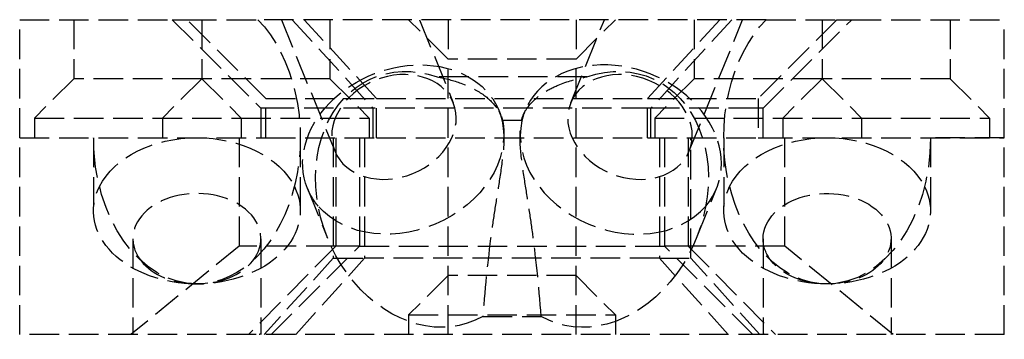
# Model space of a CAD drawing. Header units: millimetres. Extents: x -25 to 25, y -0.2 to 16.
import ezdxf

# ---------------------------------------------------------------- set-up
doc = ezdxf.new("R2010")
doc.units = ezdxf.units.MM
doc.header["$LTSCALE"] = 10
doc.linetypes.add('ALLCAD_Strich', pattern=[0.2, 0.15, -0.05])
doc.layers.add('BESCH_KONT_sich_schn_grun_2d', color=10, linetype='Continuous')

msp = doc.modelspace()

# ---------------------------------------------------------------- linework, layer by layer
at = {"layer": 'BESCH_KONT_sich_schn_grun_2d', "linetype": 'ALLCAD_Strich'}
for p, q in [((-25, 10), (-25, 16)), ((-25, 16), (-17.25, 16)), ((-22.25, 16), (-22.25, 13)), ((-17.25, 16), (-16.5, 16)), ((-17.25, 16), (-12.75, 11.5)), ((-12.5, 12), (-16.5, 16)), ((-16.5, 16), (-12.908, 16)), ((-15.75, 16), (-15.75, 13)), ((12.908, 16), (-12.908, 16)), ((-11.71, 16), (-9.004, 9.329)), ((-11.156, 16), (-7.058, 11.5)), ((-6.883, 12), (-10.554, 16)), ((-9.25, 16), (-9.25, 13)), ((-3.25, 14), (-5.25, 16)), ((-4.695, 16), (-2.981, 11.773)), ((-3.25, 16), (-3.25, 14)), ((2.981, 11.773), (4.695, 16)), ((3.25, 16), (3.25, 14)), ((3.25, 14), (5.25, 16)), ((10.554, 16), (6.883, 12)), ((11.156, 16), (7.058, 11.5)), ((9.004, 9.329), (11.71, 16)), ((9.25, 16), (9.25, 13)), ((16.5, 16), (12.5, 12)), ((12.75, 11.5), (17.25, 16)), ((12.908, 16), (16.5, 16)), ((15.75, 16), (15.75, 13)), ((16.5, 16), (17.25, 16)), ((17.25, 16), (25, 16)), ((22.25, 16), (22.25, 13)), ((25, 10), (25, 16)), ((-3.25, 0), (-3.25, 14)), ((3.25, 14), (-3.25, 14)), ((3.25, 0), (3.25, 14)), ((-22.25, 13), (-24.25, 11)), ((-15.75, 13), (-22.25, 13)), ((-15.75, 13), (-17.75, 11)), ((-15.75, 13), (-13.75, 11)), ((-9.25, 13), (-15.75, 13)), ((-9.25, 13), (-7.25, 11)), ((9.25, 13), (7.25, 11)), ((15.75, 13), (9.25, 13)), ((15.75, 13), (13.75, 11)), ((15.75, 13), (17.75, 11)), ((22.25, 13), (15.75, 13)), ((22.25, 13), (24.25, 11)), ((-12.5, 12), (-6.883, 12)), ((-12.5, 10), (-12.5, 12)), ((-6.883, 12), (6.883, 12)), ((-6.883, 10), (-6.883, 12)), ((6.883, 12), (12.5, 12)), ((6.883, 10), (6.883, 12)), ((12.5, 12), (12.5, 10)), ((-12.5, 11.5), (-12.75, 11.5)), ((-12.75, 11.5), (-12.75, 10)), ((-7.058, 11.5), (-12.5, 11.5)), ((7.058, 11.5), (-7.058, 11.5)), ((-7.058, 10), (-7.058, 11.5)), ((-0.662, 11.377), (-0.559, 11.123)), ((0.559, 11.123), (0.662, 11.377)), ((7.058, 10), (7.058, 11.5)), ((12.5, 11.5), (7.058, 11.5)), ((12.75, 11.5), (12.5, 11.5)), ((12.75, 10), (12.75, 11.5)), ((-24.25, 11), (-24.25, 10)), ((-24.25, 11), (-13.75, 11)), ((-17.75, 11), (-17.75, 10)), ((-13.75, 11), (-13.75, 10)), ((-13.75, 11), (-7.25, 11)), ((-7.25, 11), (-7.25, 10)), ((7.25, 11), (7.25, 10)), ((7.25, 11), (17.75, 11)), ((13.75, 11), (13.75, 10)), ((17.75, 11), (17.75, 10)), ((17.75, 11), (24.25, 11)), ((24.25, 11), (24.25, 10)), ((-25, 10), (-12.75, 10)), ((-25, 10), (-21.25, 10)), ((-25, 0), (-25, 10)), ((-21.25, 10), (-21.25, 6.288)), ((-13.854, 10), (-13.854, 4.5)), ((-12.75, 10), (-12.5, 10)), ((-12.5, 10), (-6.883, 10)), ((-10.75, 10), (-10.75, 6.288)), ((-9.083, 10), (-9.083, 3.887)), ((-8.953, 10), (-8.953, 4.5)), ((-7.739, 10), (-7.739, 4.5)), ((-7.49, 10), (-7.49, 3.887)), ((-6.883, 10), (6.883, 10)), ((6.883, 10), (12.5, 10)), ((7.49, 10), (7.49, 3.887)), ((7.739, 10), (7.739, 4.5)), ((8.953, 10), (8.953, 4.5)), ((9.083, 3.887), (9.083, 10)), ((10.75, 10), (10.75, 6.288)), ((12.5, 10), (12.75, 10)), ((12.75, 10), (25, 10)), ((13.854, 4.5), (13.854, 10)), ((21.25, 10), (21.25, 6.288)), ((25, 10), (21.25, 10)), ((25, 0), (25, 10)), ((-10.392, 7.431), (-9.365, 4.898)), ((9.365, 4.898), (10.392, 7.431)), ((-19.25, 4.873), (-19.25, 0)), ((-12.75, 4.873), (-12.75, 0)), ((-7.739, 4.5), (7.739, 4.5)), ((12.75, 4.873), (12.75, 0)), ((19.25, 4.873), (19.25, 0)), ((-13.854, 4.5), (-19.348, 0)), ((-8.953, 4.5), (-13.854, 4.5)), ((-8.953, 4.5), (-13.379, 0)), ((-12.233, 0), (-7.739, 4.5)), ((-7.739, 4.5), (-8.953, 4.5)), ((8.953, 4.5), (7.739, 4.5)), ((12.233, 0), (7.739, 4.5)), ((13.854, 4.5), (8.953, 4.5)), ((8.953, 4.5), (13.379, 0)), ((19.348, 0), (13.854, 4.5)), ((-9.083, 3.887), (-12.587, 0)), ((-10.985, 0), (-7.49, 3.887)), ((-9.083, 3.887), (-7.49, 3.887)), ((7.49, 3.887), (-7.49, 3.887)), ((7.49, 3.887), (9.083, 3.887)), ((10.985, 0), (7.49, 3.887)), ((12.587, 0), (9.083, 3.887)), ((-3.25, 3), (-5.25, 1)), ((3.25, 3), (-3.25, 3)), ((3.25, 3), (5.25, 1)), ((-5.25, 1), (-5.25, 0)), ((-5.25, 1), (5.25, 1)), ((5.25, 1), (5.25, 0)), ((25, 0), (-25, 0)), ((-0.01, 0.005), (-0.01, 0)), ((-0.007, 0.005), (-0.01, 0.005)), ((-0.008, 0.005), (-0.008, 0)), ((-0.007, 0.005), (-0.007, 0)), ((-0.007, 0.005), (-0.007, 0)), ((-0.007, 0.005), (-0.007, 0)), ((-0.006, 0.005), (-0.007, 0.005)), ((-0.006, 0.005), (-0.004, 0.005)), ((-0.006, 0.005), (-0.006, 0)), ((-0.005, 0.005), (-0.005, 0)), ((-0.004, 0.005), (-0.004, 0)), ((-0.003, 0.005), (-0.003, 0)), ((0.001, 0.005), (-0.003, 0.005)), ((-0.001, 0.005), (-0.001, 0)), ((-0.001, 0), (-0.001, 0.005)), ((0.001, 0.005), (0.001, 0)), ((0.001, 0.005), (0.001, 0)), ((0.001, 0.005), (0.001, 0)), ((0.001, 0.005), (0.003, 0.005)), ((0.003, 0.005), (0.003, 0)), ((0.004, 0.005), (0.004, 0)), ((0.007, 0.005), (0.004, 0.005)), ((0.006, 0.005), (0.006, 0)), ((0.007, 0.005), (0.01, 0.005)), ((0.007, 0.005), (0.007, 0)), ((0.007, 0.005), (0.007, 0)), ((0.007, 0.005), (0.007, 0)), ((0.007, 0.005), (0.007, 0)), ((0.007, 0.005), (0.007, 0.005)), ((0.008, 0.005), (0.008, 0)), ((0.01, 0.005), (0.01, 0))]:
    msp.add_line(p, q, dxfattribs=at)
at = {"layer": 'BESCH_KONT_sich_schn_grun_2d', "linetype": 'ALLCAD_Strich', "extrusion": (0, 0, -1)}
for centre, major_axis, ratio, start_param, end_param in [((-16, 10), (0, -7.425), 0.707107, -2.511753, 0), ((16, 10), (0, -7.425), 0.707107, 0, 2.511753), ((-5.527, 9.404), (-4.865, -1.973), 0.785419, 0, 3.179457), ((-4.5, 6.871), (-2.512, 6.194), 0.785419, -3.247987, 0.604019), ((-5.992, 10.551), (3.012, 1.222), 0.785419, -3.141592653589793, 3.141592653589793), ((4.5, 6.871), (2.512, 6.194), 0.785419, -0.604019, 3.247987), ((5.992, 10.551), (-3.012, 1.222), 0.785419, -3.141592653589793, 3.141592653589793), ((-5.527, 9.404), (4.865, 1.973), 0.785419, 0.037864, 2.885966), ((-16, 10), (0, -7.425), 0.707107, 0, 1.570796), ((-16, 6.288), (-5.25, 0), 0.707107, 0.339837, 1.570796), ((-16, 6.288), (5.25, 0), 0.707107, -1.570796, -0.339837), ((16, 6.288), (-5.25, 0), 0.707107, 0.339837, 1.570796), ((16, 6.288), (5.25, 0), 0.707107, -1.570796, -0.339837), ((16, 10), (0, -7.425), 0.707107, -1.570796, 0), ((-16, 6.288), (-5.25, 0), 0.707107, -1.570796, 0.339837), ((-16, 6.288), (5.25, 0), 0.707107, -0.339837, 1.570796), ((16, 6.288), (-5.25, 0), 0.707107, -1.570796, 0.339837), ((16, 6.288), (5.25, 0), 0.707107, -0.339837, 1.570796), ((-5.527, 9.404), (-4.865, -1.973), 0.785419, -0.255627, 0), ((16, 4.873), (-3.25, 0), 0.707107, 0, 3.65045), ((16, 4.873), (-3.25, 0), 0.707107, -0.508857, 0), ((16, 4.873), (-3.25, 0), 0.707107, -2.632736, -0.508857)]:
    msp.add_ellipse(centre, major_axis=major_axis, ratio=ratio, start_param=start_param, end_param=end_param, dxfattribs=at)
at = {"layer": 'BESCH_KONT_sich_schn_grun_2d', "linetype": 'ALLCAD_Strich'}
for centre, major_axis, ratio, start_param, end_param in [((5.527, 9.404), (4.865, -1.973), 0.785419, -0.255627, 3.141593), ((5.527, 9.404), (-4.865, 1.973), 0.785419, 0.037867, 2.885966), ((5.527, 9.404), (-4.865, 1.973), 0.785419, 0, 0.037867), ((-16, 4.873), (3.25, 0), 0.707107, -0.508857, 3.141593), ((-16, 4.873), (-3.25, 0), 0.707107, 0, 0.508857), ((-16, 4.873), (3.25, 0), 0.707107, -2.632736, -0.508857), ((-16, -3.058), (3.248, 3.09), 0.036961, -0.111391, 0.189048), ((16, -3.058), (-3.248, 3.09), 0.036961, -0.189048, 0.111391)]:
    msp.add_ellipse(centre, major_axis=major_axis, ratio=ratio, start_param=start_param, end_param=end_param, dxfattribs=at)
for points, knots in [([(-3.805, 13.09), (-3.374, 13.015), (-2.966, 12.908), (-2.592, 12.771), (-2.17, 12.617), (-1.799, 12.428), (-1.489, 12.211), (-1.201, 12.009), (-0.97, 11.786), (-0.798, 11.549), (-0.643, 11.336), (-0.538, 11.114), (-0.482, 10.887)], [0, 0, 0, 0, 0.1360644, 0.1360644, 0.1360644, 0.2895148, 0.2895148, 0.2895148, 0.4322107, 0.4322107, 0.4322107, 0.560673, 0.560673, 0.560673, 0.560673]), ([(0.482, 10.887), (0.528, 11.07), (0.605, 11.25), (0.714, 11.425), (0.904, 11.728), (1.188, 12.011), (1.562, 12.26), (1.794, 12.415), (2.059, 12.555), (2.352, 12.677), (2.788, 12.859), (3.279, 12.998), (3.805, 13.09)], [0, 0, 0, 0, 0.1036939, 0.1036939, 0.1036939, 0.2834123, 0.2834123, 0.2834123, 0.3951327, 0.3951327, 0.3951327, 0.5614332, 0.5614332, 0.5614332, 0.5614332]), ([(-0.482, 10.887), (-0.452, 10.76), (-0.403, 10.436), (-0.406, 9.497), (-0.587, 8.148), (-0.816, 6.759), (-1.153, 4.514), (-1.364, 2.531), (-1.485, 0.922)], [-0.0992548, -0.0992548, -0.0992548, -0.0992548, -0.0323808, 0.0344933, 0.1682414, 0.3019895, 0.4357377, 0.836982, 0.836982, 0.836982, 0.836982]), ([(1.485, 0.922), (1.364, 2.531), (1.153, 4.514), (0.816, 6.759), (0.587, 8.148), (0.406, 9.497), (0.403, 10.436), (0.452, 10.76), (0.482, 10.887)], [-0.836982, -0.836982, -0.836982, -0.836982, -0.4357377, -0.3019895, -0.1682414, -0.0344933, 0.0323808, 0.0992548, 0.0992548, 0.0992548, 0.0992548]), ([(-1.485, 0.922), (-0.99, 0.922), (-0.495, 0.922), (0.495, 0.922), (0.99, 0.922), (1.485, 0.922)], [0, 0, 0, 0, 0.1485113, 0.1485113, 0.2970226, 0.2970226, 0.2970226, 0.2970226])]:
    msp.add_open_spline(points, degree=3, knots=knots, dxfattribs=at)
for points in [[(3.805, 13.09), (1.268, 13.09), (-1.268, 13.09), (-3.805, 13.09)], [(-0.482, 10.887), (-0.161, 10.887), (0.161, 10.887), (0.482, 10.887)]]:
    msp.add_open_spline(points, degree=3, dxfattribs=at)

doc.saveas('drawing.dxf')
